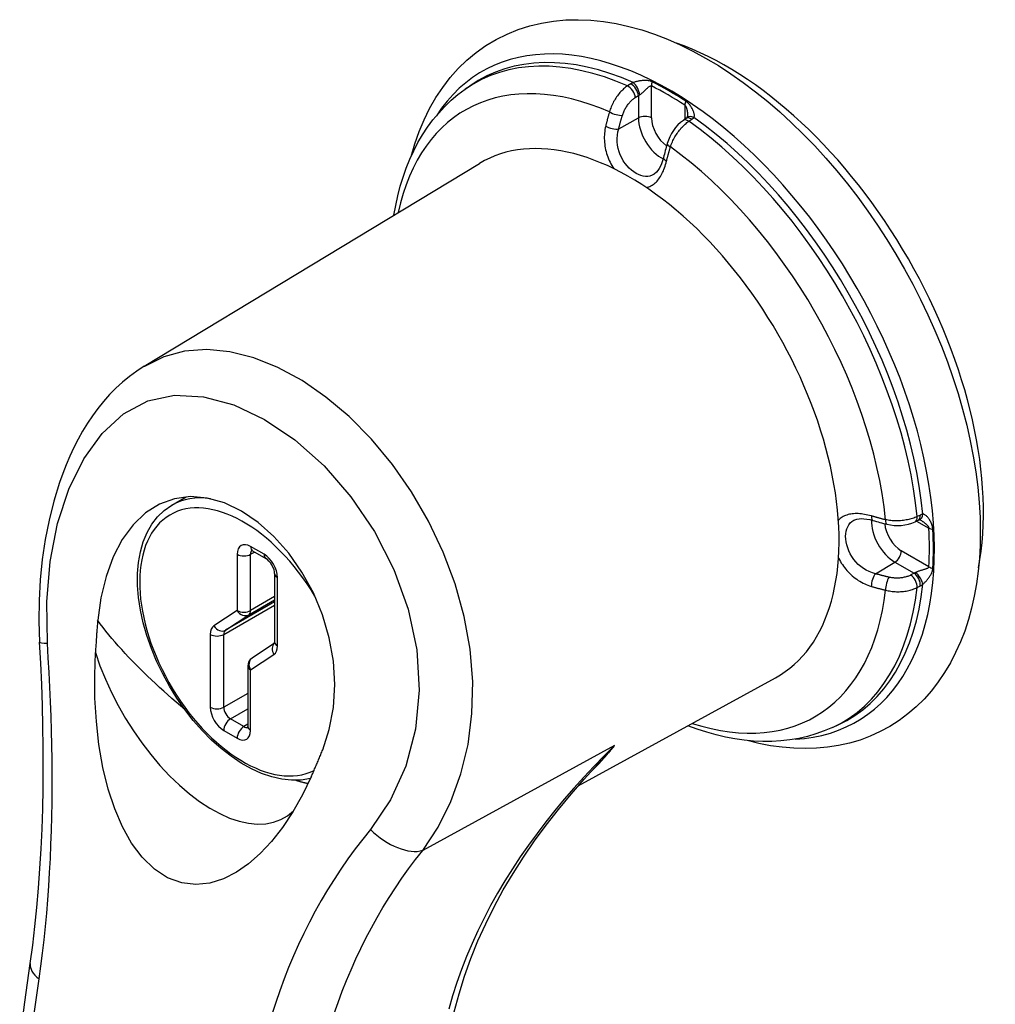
# Model space of a CAD drawing. Header units: inches. Extents: x 189.9 to 216.6, y 54.8 to 118.5.
# Tile 3 of 5: x 212.2 to 214.3, y 78.7 to 80.7. Entities that reach past the tile are written whole.
import ezdxf

# ---------------------------------------------------------------- set-up
doc = ezdxf.new("R2010")
doc.units = ezdxf.units.IN
doc.header["$MEASUREMENT"] = 0
doc.layers.add('Visible Edges(ANSI)', color=7, linetype='Continuous', lineweight=25)
doc.layers.add('Visible Tangent Edges(ANSI)', color=7, linetype='Continuous', lineweight=25)

msp = doc.modelspace()

# ---------------------------------------------------------------- linework, layer by layer
at = {"layer": 'Visible Edges(ANSI)'}
for p, q in [((213.1724, 80.5921), (213.1831, 80.5996)), ((213.6386, 80.531), (213.6324, 80.5267)), ((213.6402, 80.5323), (213.6386, 80.531)), ((212.4965, 80.0087), (213.2029, 80.4359)), ((212.5545, 79.7161), (212.5851, 79.7337)), ((214.1205, 79.6811), (214.1274, 79.6844)), ((214.1293, 79.6851), (214.1274, 79.6844)), ((212.7248, 79.6199), (212.753, 79.6036)), ((212.7713, 79.572), (212.7713, 79.4279)), ((212.7711, 79.4256), (212.7237, 79.3941)), ((212.7147, 79.3775), (212.7147, 79.25)), ((213.4105, 79.1248), (213.8266, 79.3527)), ((213.9464, 79.2479), (213.9583, 79.2534))]:
    msp.add_line(p, q, dxfattribs=at)
at = {"layer": 'Visible Edges(ANSI)', "flags": 128}
for points in [[(213.0586, 80.4506), (213.0665, 80.4772), (213.0756, 80.503), (213.086, 80.5279), (213.0978, 80.5517), (213.1109, 80.5746), (213.1254, 80.5962), (213.1411, 80.6167), (213.1581, 80.6358), (213.1764, 80.6535), (213.1959, 80.6697), (213.2165, 80.6843), (213.2382, 80.6973), (213.2609, 80.7085), (213.2843, 80.718), (213.3086, 80.7258), (213.3334, 80.7317), (213.3588, 80.7358), (213.3846, 80.7381), (213.4108, 80.7387), (213.4372, 80.7376), (213.4639, 80.7349), (213.4908, 80.7305), (213.5177, 80.7246), (213.5447, 80.7171), (213.5717, 80.7081), (213.5988, 80.6977), (213.6257, 80.6858), (213.6526, 80.6726), (213.6794, 80.658), (213.7061, 80.6422), (213.7325, 80.625), (213.7587, 80.6067), (213.7847, 80.5871), (213.8103, 80.5664), (213.8356, 80.5446), (213.8605, 80.5217), (213.885, 80.4978), (213.9091, 80.473), (213.9326, 80.4472), (213.9556, 80.4205), (213.978, 80.393), (213.9998, 80.3647), (214.0209, 80.3357), (214.0414, 80.3061), (214.0611, 80.2758), (214.0801, 80.2449), (214.0983, 80.2136), (214.1156, 80.1818), (214.1321, 80.1496), (214.1476, 80.117), (214.1623, 80.0842), (214.176, 80.0512), (214.1887, 80.0181), (214.2005, 79.9848), (214.2112, 79.9515), (214.2208, 79.9182), (214.2294, 79.885), (214.2369, 79.8519), (214.2433, 79.8191), (214.2485, 79.7864), (214.2527, 79.7541), (214.2556, 79.7222), (214.2574, 79.6906), (214.258, 79.6595)], [(213.0226, 80.3268), (213.0263, 80.3476), (213.0308, 80.368), (213.036, 80.3879), (213.0419, 80.4074), (213.0486, 80.4263), (213.0561, 80.4447), (213.0643, 80.4626), (213.0733, 80.4799), (213.083, 80.4965), (213.0936, 80.5125), (213.1049, 80.5277), (213.1169, 80.5422), (213.1297, 80.556), (213.1433, 80.5689), (213.1575, 80.5809), (213.1724, 80.5921)], [(213.6324, 80.5267), (213.6265, 80.5222), (213.6211, 80.5171), (213.6161, 80.5114), (213.6115, 80.5053), (213.6074, 80.4988), (213.6038, 80.4921), (213.6008, 80.485), (213.5984, 80.4779)], [(213.6411, 80.538), (213.6407, 80.534), (213.6401, 80.5321)], [(213.5906, 80.4483), (213.5888, 80.4416), (213.5866, 80.4355), (213.5842, 80.4299), (213.5816, 80.4251), (213.5789, 80.421), (213.5761, 80.4176), (213.5707, 80.4132)], [(212.4965, 80.0087), (212.4806, 79.9984), (212.4653, 79.9872), (212.4507, 79.9753), (212.4367, 79.9625), (212.4234, 79.949), (212.4108, 79.9348), (212.3988, 79.92), (212.3875, 79.9046), (212.3767, 79.8886), (212.3666, 79.8721), (212.3571, 79.855), (212.3481, 79.8376), (212.3397, 79.8197), (212.3319, 79.8015), (212.3247, 79.7829), (212.3179, 79.7639), (212.306, 79.725), (212.296, 79.6848), (212.2879, 79.6436), (212.2818, 79.6016), (212.2775, 79.5588), (212.2752, 79.5154), (212.2747, 79.4717), (212.2762, 79.4278)], [(212.8725, 79.2009), (212.8865, 79.2441), (212.8951, 79.2901), (212.898, 79.3383), (212.895, 79.3874), (212.8864, 79.4366), (212.8722, 79.485), (212.8529, 79.5315), (212.8289, 79.5751), (212.801, 79.6149), (212.7699, 79.6501), (212.7364, 79.6799), (212.7012, 79.7037), (212.6653, 79.7209), (212.6293, 79.7311), (212.5941, 79.7342), (212.5602, 79.7299), (212.5284, 79.7183), (212.4991, 79.6998), (212.4729, 79.6747), (212.4502, 79.6436), (212.4311, 79.6071), (212.4161, 79.566), (212.4051, 79.5213), (212.3986, 79.4738)], [(212.8466, 79.1404), (212.8273, 79.1372), (212.8071, 79.1368), (212.7863, 79.139), (212.7652, 79.1439), (212.7438, 79.1513), (212.7223, 79.161), (212.7008, 79.1731), (212.6796, 79.1873), (212.6588, 79.2035), (212.6384, 79.2216), (212.6187, 79.2415), (212.5999, 79.263), (212.582, 79.2859), (212.5652, 79.31), (212.5496, 79.3351), (212.5354, 79.361), (212.5227, 79.3875), (212.5116, 79.4144), (212.5021, 79.4415), (212.4945, 79.4685), (212.4886, 79.4953), (212.4846, 79.5216), (212.4826, 79.5473), (212.4825, 79.572), (212.4845, 79.5957), (212.4884, 79.6182), (212.4945, 79.6393), (212.5025, 79.6587), (212.5126, 79.6763), (212.5247, 79.6919), (212.5387, 79.7053), (212.5545, 79.7161)], [(213.9916, 79.6844), (213.9982, 79.6869), (214.0025, 79.6876), (214.0074, 79.6879), (214.0128, 79.6878), (214.0188, 79.6871), (214.0252, 79.6858), (214.0318, 79.6841)], [(214.0613, 79.6761), (214.0687, 79.6746), (214.0763, 79.6737), (214.0839, 79.6734), (214.0916, 79.6737), (214.0991, 79.6746), (214.1065, 79.6761), (214.1137, 79.6783), (214.1205, 79.6811)], [(214.1347, 79.683), (214.1311, 79.6847), (214.1291, 79.6851)], [(214.258, 79.6595), (214.2575, 79.6316), (214.256, 79.6041), (214.2535, 79.5771), (214.2499, 79.5507), (214.2453, 79.5249), (214.2396, 79.4996), (214.2329, 79.4751), (214.2251, 79.4512), (214.2162, 79.4281), (214.2061, 79.4057), (214.195, 79.3842), (214.1828, 79.3636), (214.1695, 79.344), (214.1551, 79.3254), (214.1396, 79.3079), (214.1231, 79.2916), (214.1055, 79.2765), (214.0869, 79.2627), (214.0675, 79.2503), (214.0472, 79.2392), (214.0263, 79.2296), (214.0046, 79.2215), (213.9823, 79.2149), (213.9596, 79.2098), (213.9364, 79.2062), (213.9128, 79.2041), (213.889, 79.2034), (213.8649, 79.2041), (213.8405, 79.2062), (213.8161, 79.2097), (213.7916, 79.2145), (213.767, 79.2206)], [(212.7248, 79.6199), (212.7227, 79.6209), (212.722, 79.6211)], [(212.7713, 79.572), (212.771, 79.5756), (212.77, 79.5801), (212.7682, 79.5849), (212.7657, 79.5899), (212.7627, 79.5945), (212.7593, 79.5985), (212.756, 79.6016), (212.753, 79.6036)], [(212.3986, 79.4738), (212.3983, 79.471), (212.3981, 79.4681), (212.3978, 79.4653), (212.3976, 79.4625), (212.3974, 79.4597), (212.3971, 79.4569), (212.3969, 79.4541), (212.3967, 79.4513), (212.3965, 79.4484), (212.3962, 79.4456), (212.396, 79.4428), (212.3958, 79.44), (212.3956, 79.4372), (212.3954, 79.4343), (212.3952, 79.4315), (212.395, 79.4287), (212.3949, 79.4258), (212.3947, 79.423), (212.3945, 79.4202), (212.3943, 79.4173), (212.3941, 79.4145), (212.394, 79.4117), (212.3938, 79.4088), (212.3937, 79.406)], [(212.2562, 78.7509), (212.2615, 78.7896), (212.2662, 78.8289), (212.2703, 78.869), (212.2739, 78.9096), (212.2769, 78.9507), (212.2794, 78.9923), (212.2813, 79.0344), (212.2827, 79.0768), (212.2835, 79.1196), (212.2839, 79.1628), (212.2837, 79.2064), (212.2831, 79.2502), (212.282, 79.2944), (212.2805, 79.3387), (212.2785, 79.3832), (212.2762, 79.4278)], [(212.7709, 79.4249), (212.7711, 79.4256), (212.7713, 79.4279)], [(212.8483, 79.1442), (212.8299, 79.1061), (212.8095, 79.0703), (212.7878, 79.0375), (212.7648, 79.0082), (212.7409, 78.9825), (212.7162, 78.9608), (212.6906, 78.943), (212.6634, 78.9292), (212.6349, 78.9202), (212.6053, 78.9171), (212.5754, 78.9206), (212.5458, 78.9316), (212.5179, 78.9497), (212.4924, 78.9746), (212.47, 79.0046), (212.451, 79.0386), (212.4346, 79.0765), (212.4208, 79.1184), (212.4096, 79.1638), (212.4012, 79.2119), (212.3956, 79.2608), (212.3926, 79.3096), (212.3921, 79.358), (212.3937, 79.406)], [(212.7144, 79.2469), (212.7146, 79.2477), (212.7147, 79.25)], [(213.9464, 79.2479), (213.9293, 79.2406), (213.9118, 79.2344), (213.8938, 79.2291), (213.8755, 79.225), (213.8569, 79.2218), (213.838, 79.2197), (213.8189, 79.2186), (213.7996, 79.2185), (213.7802, 79.2194), (213.7606, 79.2213), (213.741, 79.2241), (213.7212, 79.2278), (213.7014, 79.2324), (213.6816, 79.2379), (213.6617, 79.2443), (213.6419, 79.2515)], [(212.8483, 79.1442), (212.8494, 79.1465), (212.8504, 79.1488), (212.8515, 79.1512), (212.8525, 79.1535), (212.8535, 79.1559), (212.8546, 79.1582), (212.8556, 79.1606), (212.8566, 79.163), (212.8576, 79.1653), (212.8587, 79.1677), (212.8597, 79.1701), (212.8607, 79.1724), (212.8617, 79.1748), (212.8627, 79.1772), (212.8637, 79.1796), (212.8647, 79.1819), (212.8657, 79.1843), (212.8667, 79.1867), (212.8677, 79.1891), (212.8686, 79.1914), (212.8696, 79.1938), (212.8706, 79.1962), (212.8715, 79.1985), (212.8725, 79.2009)], [(213.1413, 78.6114), (213.1497, 78.6493), (213.1597, 78.6869), (213.1714, 78.7244), (213.1847, 78.7615), (213.1996, 78.7983), (213.216, 78.8347), (213.2339, 78.8705), (213.2531, 78.9059), (213.2737, 78.9408), (213.2957, 78.9752), (213.3189, 79.0091), (213.3434, 79.0425), (213.369, 79.0754), (213.3957, 79.1076), (213.4234, 79.1393), (213.4521, 79.1704)], [(212.2341, 78.589), (212.2449, 78.6698), (212.2562, 78.7509)]]:
    msp.add_lwpolyline(points, dxfattribs=at)
at = {"layer": 'Visible Edges(ANSI)'}
msp.add_arc((212.7347, 79.3775), 0.02, 123.5884, 180, dxfattribs=at)
for centre, major_axis, ratio, start_param, end_param in [((213.7219, 80.0135), (0.3831, -0.6653), 0.578093, 0.59029, 2.551303), ((213.5186, 79.8965), (0.3119, -0.5416), 0.578093, 6.270819, 9.437145), ((213.8688, 80.5004), (-0.2019, -0.3608), 0.584869, 5.088068, 5.166372), ((214.2164, 79.898), (0.4133, -0.0051), 0.582501, 4.256531, 4.334849)]:
    msp.add_ellipse(centre, major_axis=major_axis, ratio=ratio, start_param=start_param, end_param=end_param, dxfattribs=at)
at = {"layer": 'Visible Tangent Edges(ANSI)'}
for p, q in [((213.5214, 80.6034), (213.5149, 80.5993)), ((213.5653, 80.5318), (213.5653, 80.5991)), ((213.5312, 80.5748), (213.5377, 80.579)), ((213.5377, 80.579), (213.5377, 80.5319)), ((213.6354, 80.5587), (213.6354, 80.5287)), ((213.4962, 80.5088), (213.5377, 80.5319)), ((213.6441, 80.5248), (213.6504, 80.5291)), ((214.1317, 79.6955), (214.1248, 79.6922)), ((214.1238, 79.6827), (214.1498, 79.6676)), ((212.6923, 79.6127), (212.6923, 79.4944)), ((212.7489, 79.6128), (212.7206, 79.6291)), ((212.7206, 79.6127), (212.729, 79.6175)), ((212.7206, 79.4944), (212.7206, 79.6127)), ((214.1498, 79.5866), (214.0916, 79.6201)), ((214.0372, 79.5719), (214.0779, 79.5962)), ((214.0779, 79.5962), (214.1187, 79.5727)), ((214.1187, 79.5727), (214.1118, 79.5692)), ((212.7772, 79.4198), (212.7772, 79.5638)), ((214.1248, 79.5428), (214.1317, 79.5464)), ((212.7713, 79.5125), (212.6678, 79.4529)), ((212.7168, 79.4854), (212.7713, 79.5168)), ((212.7713, 79.5236), (212.7206, 79.4944)), ((212.6923, 79.4944), (212.6433, 79.4619)), ((212.664, 79.444), (212.7713, 79.5057)), ((212.6678, 79.4529), (212.7168, 79.4854)), ((212.6357, 79.444), (212.6357, 79.2907)), ((212.664, 79.2907), (212.664, 79.444)), ((212.7206, 79.3693), (212.7696, 79.4018)), ((212.7206, 79.2419), (212.7206, 79.3693)), ((212.7147, 79.3199), (212.664, 79.2907)), ((212.6782, 79.2662), (212.7147, 79.2873)), ((212.7065, 79.2499), (212.6782, 79.2662)), ((212.664, 79.2417), (212.6923, 79.2254)), ((212.7147, 79.2547), (212.7065, 79.2499)), ((213.4875, 79.2102), (213.0834, 78.9892))]:
    msp.add_line(p, q, dxfattribs=at)
at = {"layer": 'Visible Tangent Edges(ANSI)', "flags": 128}
for points in [[(213.5665, 80.6079), (213.5648, 80.6087), (213.5629, 80.6093), (213.5611, 80.6098), (213.5593, 80.6102), (213.5575, 80.6105), (213.5558, 80.6106), (213.554, 80.6107), (213.5523, 80.6108), (213.5505, 80.6107), (213.5488, 80.6107), (213.5471, 80.6105), (213.5454, 80.6104), (213.5437, 80.6102), (213.542, 80.6099), (213.5403, 80.6097), (213.5387, 80.6094), (213.5371, 80.6091), (213.5354, 80.6088), (213.5339, 80.6084), (213.5323, 80.608), (213.5308, 80.6076), (213.5294, 80.6072), (213.5281, 80.6068), (213.5268, 80.6064)], [(213.5149, 80.5993), (213.5128, 80.5978), (213.5107, 80.5963), (213.5086, 80.5947), (213.5066, 80.593), (213.5046, 80.5911), (213.5026, 80.5892), (213.5007, 80.5872), (213.4988, 80.5851), (213.4969, 80.583), (213.4951, 80.5808), (213.4934, 80.5785), (213.4917, 80.5761), (213.49, 80.5737), (213.4885, 80.5712), (213.487, 80.5686), (213.4855, 80.5661), (213.4842, 80.5635), (213.4829, 80.5608), (213.4817, 80.5581), (213.4805, 80.5554), (213.4795, 80.5527), (213.4785, 80.55), (213.4776, 80.5473), (213.4769, 80.5446)], [(213.5268, 80.6064), (213.5266, 80.6063), (213.5263, 80.6062), (213.5261, 80.6061), (213.5258, 80.606), (213.5256, 80.6058), (213.5254, 80.6057), (213.5251, 80.6056), (213.5249, 80.6055), (213.5247, 80.6054), (213.5244, 80.6052), (213.5242, 80.6051), (213.524, 80.605), (213.5238, 80.6049), (213.5235, 80.6047), (213.5233, 80.6046), (213.5231, 80.6045), (213.5229, 80.6044), (213.5227, 80.6042), (213.5224, 80.6041), (213.5222, 80.604), (213.522, 80.6038), (213.5218, 80.6037), (213.5216, 80.6036), (213.5214, 80.6034)], [(213.5404, 80.5807), (213.5414, 80.5814), (213.5425, 80.5821), (213.5436, 80.5829), (213.5447, 80.5837), (213.5458, 80.5847), (213.547, 80.5856), (213.5481, 80.5866), (213.5492, 80.5876), (213.5503, 80.5886), (213.5513, 80.5897), (213.5524, 80.5907), (213.5535, 80.5917), (213.5545, 80.5928), (213.5556, 80.5938), (213.5566, 80.5947), (213.5576, 80.5956), (213.5586, 80.5965), (213.5596, 80.5973), (213.5606, 80.598), (213.5615, 80.5986), (213.5625, 80.599), (213.5635, 80.5993), (213.5644, 80.5993), (213.5653, 80.5991)], [(213.504, 80.5373), (213.5046, 80.5391), (213.5053, 80.541), (213.506, 80.5429), (213.5068, 80.5447), (213.5076, 80.5466), (213.5085, 80.5484), (213.5094, 80.5502), (213.5104, 80.552), (213.5115, 80.5538), (213.5125, 80.5555), (213.5137, 80.5572), (213.5148, 80.5589), (213.516, 80.5605), (213.5173, 80.5621), (213.5186, 80.5636), (213.5199, 80.5651), (213.5212, 80.5665), (213.5226, 80.5679), (213.524, 80.5692), (213.5254, 80.5705), (213.5268, 80.5717), (213.5283, 80.5728), (213.5297, 80.5738), (213.5312, 80.5748)], [(213.5377, 80.579), (213.5378, 80.5791), (213.5379, 80.5791), (213.538, 80.5792), (213.5381, 80.5793), (213.5382, 80.5794), (213.5383, 80.5794), (213.5384, 80.5795), (213.5386, 80.5796), (213.5387, 80.5797), (213.5388, 80.5797), (213.5389, 80.5798), (213.539, 80.5799), (213.5391, 80.5799), (213.5392, 80.58), (213.5393, 80.5801), (213.5395, 80.5802), (213.5396, 80.5802), (213.5397, 80.5803), (213.5398, 80.5804), (213.5399, 80.5804), (213.54, 80.5805), (213.5402, 80.5806), (213.5403, 80.5807), (213.5404, 80.5807)], [(213.6547, 80.5327), (213.6552, 80.5336), (213.6555, 80.5346), (213.6557, 80.5358), (213.6557, 80.537), (213.6557, 80.5383), (213.6555, 80.5396), (213.6552, 80.541), (213.6548, 80.5425), (213.6544, 80.544), (213.6538, 80.5456), (213.6532, 80.5471), (213.6524, 80.5487), (213.6517, 80.5503), (213.6508, 80.5519), (213.6498, 80.5536), (213.6488, 80.5552), (213.6477, 80.5568), (213.6465, 80.5584), (213.6452, 80.56), (213.6439, 80.5615), (213.6424, 80.563), (213.6408, 80.5645), (213.6392, 80.5658), (213.6375, 80.5671)], [(213.6354, 80.5587), (213.6359, 80.5583), (213.6363, 80.5578), (213.6368, 80.5572), (213.6372, 80.5566), (213.6376, 80.5558), (213.638, 80.5551), (213.6383, 80.5543), (213.6387, 80.5534), (213.639, 80.5525), (213.6393, 80.5516), (213.6395, 80.5507), (213.6398, 80.5498), (213.64, 80.5488), (213.6402, 80.5479), (213.6404, 80.5469), (213.6405, 80.5459), (213.6407, 80.5449), (213.6408, 80.5439), (213.6409, 80.5429), (213.641, 80.5419), (213.641, 80.5409), (213.6411, 80.5399), (213.6411, 80.539), (213.6411, 80.538)], [(213.4769, 80.5446), (213.4765, 80.5433), (213.4761, 80.5421), (213.4757, 80.5408), (213.4754, 80.5396), (213.475, 80.5383), (213.4747, 80.5371), (213.4743, 80.5358), (213.474, 80.5346), (213.4736, 80.5333), (213.4733, 80.5321), (213.4729, 80.5308), (213.4726, 80.5296), (213.4722, 80.5283), (213.4719, 80.5271), (213.4716, 80.5258), (213.4713, 80.5246), (213.4709, 80.5234), (213.4706, 80.5221), (213.4703, 80.5209), (213.47, 80.5196), (213.4697, 80.5184), (213.4694, 80.5171), (213.4691, 80.5159), (213.4688, 80.5146)], [(213.4962, 80.5088), (213.4965, 80.51), (213.4968, 80.5112), (213.4971, 80.5124), (213.4974, 80.5136), (213.4977, 80.5147), (213.498, 80.5159), (213.4983, 80.5171), (213.4986, 80.5183), (213.4989, 80.5195), (213.4993, 80.5207), (213.4996, 80.5218), (213.4999, 80.523), (213.5002, 80.5242), (213.5006, 80.5254), (213.5009, 80.5266), (213.5012, 80.5278), (213.5016, 80.529), (213.5019, 80.5301), (213.5023, 80.5313), (213.5026, 80.5325), (213.503, 80.5337), (213.5033, 80.5349), (213.5037, 80.5361), (213.504, 80.5373)], [(213.6504, 80.5291), (213.6506, 80.5293), (213.6508, 80.5294), (213.651, 80.5296), (213.6512, 80.5297), (213.6514, 80.5298), (213.6516, 80.53), (213.6518, 80.5301), (213.6519, 80.5303), (213.6521, 80.5304), (213.6523, 80.5306), (213.6525, 80.5307), (213.6527, 80.5309), (213.6529, 80.531), (213.653, 80.5312), (213.6532, 80.5313), (213.6534, 80.5315), (213.6536, 80.5316), (213.6537, 80.5318), (213.6539, 80.532), (213.6541, 80.5321), (213.6542, 80.5323), (213.6544, 80.5324), (213.6546, 80.5326), (213.6547, 80.5327)], [(213.4688, 80.5146), (213.4679, 80.511), (213.4673, 80.5073), (213.4667, 80.5036), (213.4663, 80.4998), (213.466, 80.4959), (213.4659, 80.4921), (213.4659, 80.4882), (213.466, 80.4843), (213.4663, 80.4804), (213.4667, 80.4765), (213.4672, 80.4726), (213.4679, 80.4687), (213.4687, 80.4648), (213.4696, 80.4609), (213.4707, 80.4571), (213.4719, 80.4533), (213.4732, 80.4496), (213.4747, 80.4459), (213.4762, 80.4422), (213.4779, 80.4386), (213.4797, 80.4351), (213.4816, 80.4317), (213.4835, 80.4283), (213.4856, 80.4251)], [(213.5707, 80.4132), (213.5664, 80.411), (213.562, 80.4095), (213.5574, 80.4088), (213.5526, 80.4087), (213.5478, 80.4093), (213.5429, 80.4105), (213.5379, 80.4125), (213.5329, 80.415), (213.528, 80.4182), (213.5231, 80.4219), (213.5184, 80.4262), (213.514, 80.4309), (213.5098, 80.4361), (213.5059, 80.4418), (213.5025, 80.4478), (213.4995, 80.4541), (213.497, 80.4607), (213.4951, 80.4675), (213.4937, 80.4745), (213.493, 80.4814), (213.4929, 80.4884), (213.4934, 80.4954), (213.4945, 80.5022), (213.4962, 80.5088)], [(213.6051, 80.4707), (213.606, 80.4734), (213.607, 80.476), (213.608, 80.4787), (213.6092, 80.4814), (213.6104, 80.484), (213.6117, 80.4866), (213.6131, 80.4892), (213.6145, 80.4918), (213.616, 80.4943), (213.6176, 80.4968), (213.6192, 80.4993), (213.6209, 80.5017), (213.6226, 80.504), (213.6244, 80.5063), (213.6263, 80.5085), (213.6281, 80.5107), (213.63, 80.5127), (213.632, 80.5147), (213.634, 80.5166), (213.636, 80.5185), (213.638, 80.5202), (213.64, 80.5219), (213.6421, 80.5234), (213.6441, 80.5248)], [(213.597, 80.4408), (213.5973, 80.442), (213.5976, 80.4433), (213.5979, 80.4445), (213.5983, 80.4457), (213.5986, 80.447), (213.5989, 80.4482), (213.5992, 80.4495), (213.5995, 80.4507), (213.5999, 80.452), (213.6002, 80.4532), (213.6005, 80.4545), (213.6008, 80.4557), (213.6012, 80.457), (213.6015, 80.4582), (213.6019, 80.4595), (213.6022, 80.4607), (213.6026, 80.462), (213.6029, 80.4632), (213.6033, 80.4645), (213.6036, 80.4657), (213.604, 80.467), (213.6043, 80.4682), (213.6047, 80.4695), (213.6051, 80.4707)], [(213.5545, 80.3851), (213.557, 80.3858), (213.5594, 80.3866), (213.5618, 80.3875), (213.5641, 80.3887), (213.5664, 80.39), (213.5686, 80.3914), (213.5708, 80.3931), (213.5729, 80.3949), (213.5749, 80.3968), (213.5769, 80.3989), (213.5788, 80.4011), (213.5807, 80.4035), (213.5824, 80.406), (213.5842, 80.4086), (213.5858, 80.4113), (213.5874, 80.4142), (213.5888, 80.4172), (213.5903, 80.4203), (213.5916, 80.4235), (213.5929, 80.4268), (213.594, 80.4302), (213.5951, 80.4336), (213.5961, 80.4372), (213.597, 80.4408)], [(213.0834, 78.9892), (213.1157, 79.0381), (213.1427, 79.0921), (213.1639, 79.1504), (213.1787, 79.2124), (213.187, 79.2773), (213.1885, 79.3444), (213.1832, 79.4129), (213.1709, 79.482), (213.1518, 79.5505), (213.1266, 79.6176), (213.0957, 79.6824), (213.0598, 79.7442), (213.0196, 79.8021), (212.9756, 79.8553), (212.9285, 79.9028), (212.8794, 79.944), (212.8291, 79.9785), (212.7782, 80.0061), (212.7273, 80.0263), (212.6771, 80.039), (212.6283, 80.0438), (212.5816, 80.0404), (212.5376, 80.0285), (212.4968, 80.008)], [(212.2924, 79.4253), (212.2911, 79.5128), (212.2984, 79.5977), (212.3141, 79.6774), (212.338, 79.75), (212.3694, 79.8139), (212.4078, 79.8673), (212.4528, 79.9085), (212.5039, 79.9357), (212.5606, 79.9476), (212.6217, 79.9445), (212.6855, 79.9273), (212.7502, 79.8968), (212.8141, 79.8538), (212.8755, 79.7991), (212.9321, 79.7339), (212.9816, 79.6605), (213.0224, 79.5809), (213.0527, 79.4973), (213.0709, 79.4117), (213.0759, 79.3265), (213.068, 79.2442), (213.0477, 79.1667), (213.0156, 79.0958), (212.9731, 79.0333)], [(214.0285, 79.6935), (214.0249, 79.6945), (214.0213, 79.6954), (214.0178, 79.6962), (214.0143, 79.6969), (214.0108, 79.6974), (214.0074, 79.6979), (214.004, 79.6982), (214.0007, 79.6984), (213.9974, 79.6985), (213.9942, 79.6984), (213.9911, 79.6982), (213.988, 79.6979), (213.9851, 79.6975), (213.9822, 79.697), (213.9794, 79.6963), (213.9767, 79.6955), (213.9741, 79.6945), (213.9716, 79.6935), (213.9692, 79.6923), (213.967, 79.6909), (213.9648, 79.6895), (213.9628, 79.6879), (213.9609, 79.6862), (213.9591, 79.6843)], [(214.137, 79.6975), (214.1368, 79.6974), (214.1365, 79.6973), (214.1363, 79.6973), (214.1361, 79.6972), (214.1359, 79.6972), (214.1357, 79.6971), (214.1354, 79.697), (214.1352, 79.6969), (214.135, 79.6969), (214.1348, 79.6968), (214.1346, 79.6967), (214.1343, 79.6966), (214.1341, 79.6965), (214.1339, 79.6965), (214.1337, 79.6964), (214.1335, 79.6963), (214.1332, 79.6962), (214.133, 79.6961), (214.1328, 79.696), (214.1326, 79.6959), (214.1323, 79.6958), (214.1321, 79.6957), (214.1319, 79.6956), (214.1317, 79.6955)], [(214.1581, 79.6653), (214.1579, 79.6674), (214.1576, 79.6695), (214.1571, 79.6716), (214.1565, 79.6736), (214.1558, 79.6756), (214.1551, 79.6775), (214.1543, 79.6793), (214.1535, 79.6811), (214.1526, 79.6828), (214.1517, 79.6844), (214.1507, 79.686), (214.1497, 79.6875), (214.1487, 79.6889), (214.1476, 79.6902), (214.1466, 79.6915), (214.1455, 79.6926), (214.1444, 79.6937), (214.1433, 79.6947), (214.1422, 79.6955), (214.1411, 79.6962), (214.1401, 79.6968), (214.139, 79.6972), (214.138, 79.6974), (214.137, 79.6975)], [(214.0372, 79.5719), (214.0306, 79.5737), (214.0241, 79.5762), (214.0178, 79.5792), (214.0118, 79.5828), (214.0061, 79.5869), (214.0008, 79.5916), (213.9959, 79.5967), (213.9915, 79.6021), (213.9875, 79.6079), (213.984, 79.6139), (213.9811, 79.6201), (213.9786, 79.6264), (213.9767, 79.6326), (213.9753, 79.6388), (213.9745, 79.6448), (213.9743, 79.6507), (213.9746, 79.6562), (213.9754, 79.6615), (213.9768, 79.6664), (213.9787, 79.6709), (213.9812, 79.6751), (213.9841, 79.6787), (213.9876, 79.6818), (213.9916, 79.6844)], [(214.0584, 79.6855), (214.0572, 79.6858), (214.0559, 79.6861), (214.0546, 79.6864), (214.0534, 79.6868), (214.0521, 79.6871), (214.0508, 79.6874), (214.0496, 79.6877), (214.0483, 79.688), (214.0471, 79.6884), (214.0458, 79.6887), (214.0446, 79.689), (214.0433, 79.6893), (214.0421, 79.6897), (214.0408, 79.69), (214.0396, 79.6903), (214.0383, 79.6907), (214.0371, 79.691), (214.0359, 79.6914), (214.0346, 79.6917), (214.0334, 79.6921), (214.0322, 79.6924), (214.0309, 79.6928), (214.0297, 79.6931), (214.0285, 79.6935)], [(214.1248, 79.6922), (214.1225, 79.6912), (214.1202, 79.6902), (214.1177, 79.6892), (214.1152, 79.6884), (214.1126, 79.6876), (214.1099, 79.6868), (214.1072, 79.6861), (214.1045, 79.6855), (214.1017, 79.685), (214.0989, 79.6845), (214.096, 79.6841), (214.0931, 79.6838), (214.0902, 79.6835), (214.0872, 79.6833), (214.0843, 79.6832), (214.0813, 79.6832), (214.0784, 79.6832), (214.0755, 79.6833), (214.0726, 79.6835), (214.0697, 79.6838), (214.0668, 79.6841), (214.064, 79.6845), (214.0612, 79.685), (214.0584, 79.6855)], [(214.1347, 79.683), (214.1356, 79.6825), (214.1364, 79.682), (214.1372, 79.6815), (214.1381, 79.6809), (214.1389, 79.6804), (214.1397, 79.6798), (214.1405, 79.6792), (214.1413, 79.6785), (214.1421, 79.6779), (214.1428, 79.6773), (214.1436, 79.6766), (214.1443, 79.6759), (214.145, 79.6753), (214.1456, 79.6746), (214.1463, 79.6739), (214.1469, 79.6732), (214.1475, 79.6725), (214.148, 79.6717), (214.1485, 79.671), (214.1489, 79.6703), (214.1492, 79.6696), (214.1495, 79.6689), (214.1497, 79.6683), (214.1498, 79.6676)], [(213.9595, 79.6046), (213.9613, 79.6011), (213.9632, 79.5978), (213.9652, 79.5944), (213.9674, 79.5911), (213.9696, 79.5879), (213.972, 79.5847), (213.9744, 79.5816), (213.977, 79.5786), (213.9797, 79.5756), (213.9824, 79.5728), (213.9853, 79.57), (213.9883, 79.5674), (213.9913, 79.5648), (213.9944, 79.5624), (213.9976, 79.5601), (214.0008, 79.5579), (214.0042, 79.5559), (214.0075, 79.554), (214.0109, 79.5522), (214.0144, 79.5505), (214.0179, 79.549), (214.0214, 79.5476), (214.0249, 79.5463), (214.0285, 79.5452)], [(214.0657, 79.5644), (214.0645, 79.5647), (214.0633, 79.565), (214.0621, 79.5653), (214.0609, 79.5656), (214.0597, 79.5659), (214.0585, 79.5662), (214.0573, 79.5665), (214.0561, 79.5668), (214.0549, 79.5671), (214.0537, 79.5674), (214.0525, 79.5677), (214.0513, 79.568), (214.0501, 79.5683), (214.0489, 79.5686), (214.0477, 79.5689), (214.0466, 79.5692), (214.0454, 79.5696), (214.0442, 79.5699), (214.043, 79.5702), (214.0419, 79.5705), (214.0407, 79.5709), (214.0395, 79.5712), (214.0383, 79.5715), (214.0372, 79.5719)], [(214.1215, 79.5742), (214.1214, 79.5741), (214.1213, 79.574), (214.1212, 79.574), (214.121, 79.5739), (214.1209, 79.5738), (214.1208, 79.5738), (214.1207, 79.5737), (214.1206, 79.5736), (214.1205, 79.5736), (214.1203, 79.5735), (214.1202, 79.5735), (214.1201, 79.5734), (214.12, 79.5733), (214.1199, 79.5733), (214.1197, 79.5732), (214.1196, 79.5732), (214.1195, 79.5731), (214.1194, 79.573), (214.1193, 79.573), (214.1191, 79.5729), (214.119, 79.5729), (214.1189, 79.5728), (214.1188, 79.5728), (214.1187, 79.5727)], [(214.1498, 79.5866), (214.1496, 79.5857), (214.1491, 79.5849), (214.1484, 79.5842), (214.1475, 79.5836), (214.1465, 79.583), (214.1454, 79.5825), (214.1443, 79.5821), (214.143, 79.5816), (214.1417, 79.5812), (214.1404, 79.5808), (214.139, 79.5804), (214.1376, 79.58), (214.1362, 79.5796), (214.1347, 79.5792), (214.1333, 79.5788), (214.1319, 79.5783), (214.1304, 79.5779), (214.129, 79.5774), (214.1276, 79.5769), (214.1263, 79.5764), (214.125, 79.5759), (214.1238, 79.5753), (214.1226, 79.5748), (214.1215, 79.5742)], [(214.137, 79.5495), (214.138, 79.5504), (214.139, 79.5514), (214.1401, 79.5524), (214.1411, 79.5535), (214.1422, 79.5547), (214.1433, 79.5558), (214.1444, 79.5571), (214.1455, 79.5583), (214.1466, 79.5596), (214.1476, 79.561), (214.1487, 79.5623), (214.1497, 79.5637), (214.1507, 79.5651), (214.1516, 79.5665), (214.1526, 79.568), (214.1535, 79.5695), (214.1543, 79.571), (214.1551, 79.5726), (214.1558, 79.5742), (214.1565, 79.5758), (214.1571, 79.5776), (214.1576, 79.5794), (214.1579, 79.5813), (214.1581, 79.5833)], [(214.1118, 79.5692), (214.1102, 79.5684), (214.1086, 79.5677), (214.1069, 79.567), (214.1051, 79.5663), (214.1033, 79.5658), (214.1015, 79.5652), (214.0996, 79.5647), (214.0977, 79.5643), (214.0958, 79.5639), (214.0938, 79.5635), (214.0918, 79.5632), (214.0898, 79.563), (214.0878, 79.5628), (214.0857, 79.5627), (214.0837, 79.5626), (214.0816, 79.5626), (214.0796, 79.5627), (214.0776, 79.5627), (214.0755, 79.5629), (214.0735, 79.5631), (214.0715, 79.5634), (214.0695, 79.5637), (214.0676, 79.564), (214.0657, 79.5644)], [(214.0285, 79.5452), (214.0297, 79.5448), (214.0309, 79.5445), (214.0322, 79.5441), (214.0334, 79.5438), (214.0346, 79.5434), (214.0359, 79.5431), (214.0371, 79.5427), (214.0383, 79.5424), (214.0396, 79.542), (214.0408, 79.5417), (214.0421, 79.5414), (214.0433, 79.541), (214.0446, 79.5407), (214.0458, 79.5404), (214.0471, 79.5401), (214.0483, 79.5397), (214.0496, 79.5394), (214.0508, 79.5391), (214.0521, 79.5388), (214.0534, 79.5385), (214.0546, 79.5382), (214.0559, 79.5379), (214.0572, 79.5376), (214.0584, 79.5373)], [(214.0584, 79.5373), (214.0612, 79.5366), (214.064, 79.536), (214.0668, 79.5355), (214.0697, 79.535), (214.0726, 79.5346), (214.0755, 79.5344), (214.0784, 79.5342), (214.0814, 79.534), (214.0843, 79.534), (214.0873, 79.534), (214.0902, 79.5342), (214.0931, 79.5344), (214.096, 79.5346), (214.0989, 79.535), (214.1017, 79.5354), (214.1045, 79.536), (214.1073, 79.5366), (214.11, 79.5372), (214.1126, 79.538), (214.1152, 79.5388), (214.1177, 79.5397), (214.1202, 79.5407), (214.1225, 79.5417), (214.1248, 79.5428)], [(214.1317, 79.5464), (214.1319, 79.5465), (214.1321, 79.5466), (214.1323, 79.5467), (214.1326, 79.5468), (214.1328, 79.5469), (214.133, 79.5471), (214.1332, 79.5472), (214.1335, 79.5473), (214.1337, 79.5474), (214.1339, 79.5476), (214.1341, 79.5477), (214.1343, 79.5478), (214.1346, 79.548), (214.1348, 79.5481), (214.135, 79.5482), (214.1352, 79.5484), (214.1354, 79.5485), (214.1357, 79.5487), (214.1359, 79.5488), (214.1361, 79.5489), (214.1363, 79.5491), (214.1365, 79.5492), (214.1368, 79.5494), (214.137, 79.5495)], [(212.5818, 79.286), (212.5728, 79.2936), (212.5639, 79.3013), (212.555, 79.309), (212.5462, 79.3168), (212.5375, 79.3246), (212.5288, 79.3325), (212.5202, 79.3404), (212.5118, 79.3483), (212.5034, 79.3562), (212.4952, 79.3642), (212.4871, 79.3722), (212.4792, 79.3802), (212.4714, 79.3882), (212.4637, 79.3961), (212.4563, 79.4041), (212.449, 79.412), (212.4419, 79.4199), (212.435, 79.4277), (212.4283, 79.4356), (212.4219, 79.4433), (212.4156, 79.451), (212.4097, 79.4587), (212.4038, 79.4663), (212.3979, 79.4741)], [(212.275, 78.7185), (212.2787, 78.7456), (212.2822, 78.773), (212.2854, 78.8007), (212.2883, 78.8286), (212.291, 78.8568), (212.2933, 78.8853), (212.2954, 78.914), (212.2972, 78.9429), (212.2987, 78.972), (212.3, 79.0013), (212.301, 79.0307), (212.3017, 79.0603), (212.3022, 79.0901), (212.3024, 79.12), (212.3024, 79.1501), (212.3022, 79.1803), (212.3017, 79.2106), (212.301, 79.241), (212.3001, 79.2716), (212.2989, 79.3022), (212.2976, 79.3329), (212.2961, 79.3637), (212.2943, 79.3945), (212.2924, 79.4253)], [(212.3936, 79.4059), (212.4033, 79.3777), (212.4146, 79.3496), (212.4274, 79.3216), (212.4416, 79.2941), (212.4571, 79.2671), (212.4737, 79.2408), (212.4914, 79.2154), (212.5101, 79.191), (212.5297, 79.1679), (212.5499, 79.1462), (212.5707, 79.1262), (212.5918, 79.1081), (212.6132, 79.092), (212.6345, 79.0781), (212.6556, 79.0665), (212.6763, 79.0573), (212.6965, 79.0505), (212.7161, 79.0462), (212.7348, 79.0445), (212.7525, 79.0453), (212.769, 79.0485), (212.7843, 79.0541), (212.7983, 79.0621), (212.8107, 79.0724)], [(213.4875, 79.2102), (213.4653, 79.1882), (213.4436, 79.1659), (213.4224, 79.1432), (213.4017, 79.1202), (213.3814, 79.0969), (213.3617, 79.0732), (213.3426, 79.0493), (213.3241, 79.025), (213.3061, 79.0003), (213.2888, 78.9754), (213.2721, 78.9502), (213.2562, 78.9248), (213.2409, 78.899), (213.2263, 78.8729), (213.2125, 78.8466), (213.1994, 78.8199), (213.1871, 78.793), (213.1756, 78.7658), (213.165, 78.7384), (213.1552, 78.7108), (213.1462, 78.6829), (213.1381, 78.655)], [(213.4394, 79.1568), (213.4415, 79.1589), (213.4436, 79.1609), (213.4457, 79.163), (213.4478, 79.1651), (213.4499, 79.1672), (213.452, 79.1693), (213.454, 79.1714), (213.4561, 79.1736), (213.4581, 79.1758), (213.4602, 79.1779), (213.4622, 79.1801), (213.4642, 79.1824), (213.4662, 79.1846), (213.4682, 79.1868), (213.4701, 79.1891), (213.4721, 79.1914), (213.474, 79.1937), (213.476, 79.196), (213.4779, 79.1983), (213.4799, 79.2007), (213.4818, 79.203), (213.4837, 79.2054), (213.4856, 79.2078), (213.4875, 79.2102)], [(213.4875, 79.2102), (213.486, 79.2085), (213.4846, 79.2068), (213.4831, 79.2051), (213.4817, 79.2034), (213.4802, 79.2017), (213.4788, 79.2), (213.4773, 79.1983), (213.4759, 79.1966), (213.4744, 79.1949), (213.473, 79.1933), (213.4715, 79.1916), (213.47, 79.1899), (213.4685, 79.1883), (213.4671, 79.1866), (213.4656, 79.185), (213.4641, 79.1833), (213.4626, 79.1817), (213.4611, 79.1801), (213.4596, 79.1784), (213.4581, 79.1768), (213.4566, 79.1752), (213.4551, 79.1736), (213.4536, 79.172), (213.4521, 79.1704)], [(212.8417, 79.1298), (212.8408, 79.13), (212.8398, 79.1302), (212.8388, 79.1303), (212.8378, 79.1305), (212.8368, 79.1307), (212.8358, 79.131), (212.8347, 79.1312), (212.8337, 79.1314), (212.8326, 79.1317), (212.8316, 79.1319), (212.8305, 79.1322), (212.8294, 79.1325), (212.8283, 79.1328), (212.8272, 79.1331), (212.8261, 79.1334), (212.825, 79.1337), (212.8239, 79.134), (212.8227, 79.1344), (212.8216, 79.1347), (212.8204, 79.1351), (212.8193, 79.1355), (212.8181, 79.1358), (212.8169, 79.1362), (212.8157, 79.1366)], [(212.9731, 79.0333), (212.9569, 79.013), (212.9411, 78.9922), (212.9258, 78.9712), (212.911, 78.9498), (212.8967, 78.928), (212.8829, 78.9059), (212.8696, 78.8835), (212.8568, 78.8608), (212.8445, 78.8378), (212.8328, 78.8144), (212.8216, 78.7908), (212.8109, 78.7669), (212.8008, 78.7428), (212.7912, 78.7183), (212.7821, 78.6936), (212.7735, 78.6685), (212.7655, 78.6432)], [(212.8969, 78.6456), (212.905, 78.6691), (212.9136, 78.6923), (212.9226, 78.7153), (212.9322, 78.7379), (212.9422, 78.7604), (212.9526, 78.7826), (212.9636, 78.8045), (212.9751, 78.8262), (212.987, 78.8476), (212.9994, 78.8687), (213.0123, 78.8896), (213.0256, 78.9101), (213.0394, 78.9304), (213.0536, 78.9503), (213.0683, 78.9699), (213.0834, 78.9892)], [(212.2599, 78.6103), (212.275, 78.7185)]]:
    msp.add_lwpolyline(points, dxfattribs=at)
at = {"layer": 'Visible Tangent Edges(ANSI)'}
for centre, major_axis, ratio, start_param, end_param in [((213.6027, 79.9449), (0.3943, -0.6848), 0.578093, 5.994507, 9.713457), ((213.5795, 79.9316), (-0.3875, 0.673), 0.578093, 5.617669, 6.334813), ((213.5908, 79.9381), (-0.3881, 0.674), 0.578093, 5.616306, 6.334813), ((213.541, 79.9094), (-0.368, 0.639), 0.578093, 5.622989, 6.853553), ((213.5792, 80.6071), (0.0088, 0.0176), 0.613568, 1.825138, 2.3202), ((213.602, 79.9445), (-0.3933, 0.6829), 0.578093, 5.436041, 5.563401), ((213.5175, 80.583), (-0.0106, 0.0166), 0.523008, 3.903062, 5.590199), ((213.524, 80.5871), (-0.0106, 0.0166), 0.523013, 3.903066, 5.589891), ((213.5294, 80.5901), (-0.0085, 0.0177), 0.399636, 3.975185, 5.645987), ((213.6003, 79.9436), (0.3886, -0.6748), 0.578093, 2.294448, 2.421808), ((213.6493, 80.5667), (-0.0107, -0.0165), 0.540275, 5.030786, 5.525848), ((213.4904, 80.5454), (-0.0188, 0.0057), 0.314228, 0.871367, 2.473523), ((213.5514, 80.5237), (0.0197, 0), 0.575862, 0.785398, 2.338741), ((213.5867, 80.5037), (0.0346, -0.06), 0.578093, 3.928925, 5.564661), ((213.6003, 80.5116), (-0.0247, 0.0429), 0.578093, 0.787332, 2.263374), ((213.6435, 80.5104), (-0.0111, 0.0162), 0.543129, 5.338876, 6.283185), ((213.6498, 80.5147), (-0.0111, 0.0162), 0.543134, 5.339191, 6.283185), ((213.6541, 80.5183), (-0.0139, 0.0139), 0.621453, 5.23339, 6.283185), ((213.5908, 79.9381), (0.3881, -0.674), 0.578093, 0.903917, 2.241543), ((213.4825, 80.517), (-0.0191, 0.0047), 0.372811, 0.861076, 2.455155), ((213.5795, 79.9316), (0.3875, -0.673), 0.578093, 0.90528, 2.24018), ((213.6173, 80.4724), (-0.0189, 0.0055), 0.306494, 0, 0.96286), ((213.541, 79.9094), (0.368, -0.639), 0.578093, 0.9106, 2.23486), ((213.6097, 80.4438), (-0.0192, 0.0045), 0.366593, 0, 0.937499), ((212.7055, 79.4282), (0.1542, -0.2678), 0.578093, 1.597043, 6.248523), ((212.7166, 79.4347), (-0.1621, 0.2815), 0.578093, 5.856771, 6.283185), ((214.1189, 79.7022), (0.0085, -0.0178), 0.542928, 0, 0.947741), ((214.1242, 79.7041), (0.0051, -0.019), 0.620815, 0, 1.053686), ((214.0779, 79.6528), (0.0346, -0.06), 0.578093, 3.85896, 5.499721), ((214.0374, 79.7029), (-0.0056, -0.0189), 0.368727, 5.343358, 6.283185), ((214.0916, 79.6606), (-0.0247, 0.0429), 0.578093, 0.874388, 2.358128), ((214.0659, 79.6952), (-0.0047, -0.0191), 0.30857, 5.317929, 6.283185), ((214.112, 79.6989), (0.0085, -0.0178), 0.542923, 0, 0.948056), ((214.1637, 79.6757), (0.0197, 0.0011), 0.537906, 3.897231, 4.392293), ((213.6003, 79.9436), (0.3886, -0.6748), 0.578093, 0.723652, 0.851012), ((213.602, 79.9445), (-0.3933, 0.6829), 0.578093, 3.865244, 3.992605), ((212.7206, 79.5964), (-0.02, 0.0347), 0.578093, 5.499721, 7.070517), ((212.7065, 79.6209), (-0.02, 0), 0.575862, 0.785398, 2.356194), ((212.7347, 79.6373), (-0.01, -0.0173), 0.578093, 5.495853, 6.283185), ((212.7347, 79.6046), (-0.01, 0.0173), 0.578093, 0.166431, 0.787332), ((212.763, 79.621), (-0.01, -0.0173), 0.578093, 5.495853, 6.283185), ((212.7489, 79.5801), (-0.02, 0.0347), 0.578093, 3.928925, 5.499721), ((214.0777, 79.6121), (0.0098, 0.0171), 0.578093, 3.94251, 5.495853), ((212.7913, 79.572), (-0.02, 0), 0.575862, 0, 0.785398), ((214.0374, 79.5559), (0.0055, 0.0189), 0.374922, 0.68408, 2.27816), ((214.1189, 79.5568), (0.009, -0.0175), 0.522884, 0.696993, 2.383817), ((214.1242, 79.5599), (0.0111, -0.0163), 0.399854, 0.640631, 2.311433), ((214.1637, 79.5946), (0.0197, -0.0011), 0.611483, 3.960793, 4.455856), ((214.0659, 79.5485), (0.0045, 0.0192), 0.316274, 0.665642, 2.267797), ((214.112, 79.5532), (-0.009, 0.0175), 0.522879, 3.838277, 5.525414), ((213.541, 79.9094), (0.368, -0.639), 0.578093, 5.712818, 6.947249), ((213.5795, 79.9316), (0.3875, -0.673), 0.578093, 6.231558, 6.952569), ((213.5908, 79.9381), (0.3881, -0.674), 0.578093, 6.231558, 6.953932), ((212.7065, 79.5025), (0.02, 0), 0.575862, 3.926991, 5.497787), ((212.7065, 79.5025), (0.0111, -0.0167), 0.815416, 4.660386, 6.231182), ((212.7065, 79.5025), (0.01, -0.0173), 0.578093, 0.036885, 0.787332), ((212.664, 79.4277), (-0.02, 0.0347), 0.578093, 0.036885, 0.787332), ((212.6575, 79.47), (0.0111, -0.0167), 0.815416, 4.660386, 6.231182), ((212.6782, 79.4358), (-0.01, 0.0173), 0.578093, 0.036885, 0.787332), ((212.3745, 79.4332), (-0.0983, -0.0055), 0.062452, 0, 0.579366), ((212.6499, 79.4521), (-0.02, 0), 0.575862, 0.785398, 2.356194), ((212.7913, 79.4279), (-0.02, 0), 0.575862, 0, 0.785398), ((212.7837, 79.41), (-0.0111, 0.0167), 0.815416, 0.121019, 1.518793), ((212.7489, 79.4361), (0.02, -0.0347), 0.578093, 0.036885, 0.787332), ((212.7347, 79.3775), (-0.0111, 0.0167), 0.815416, 0, 1.518793), ((212.7347, 79.3775), (-0.02, 0), 0.575862, 0, 0.785398), ((212.6499, 79.2989), (0.02, 0), 0.575862, 3.926991, 5.497787), ((212.664, 79.2744), (0.02, -0.0347), 0.578093, 3.928925, 5.499721), ((212.6782, 79.2826), (-0.01, 0.0173), 0.578093, 0.787332, 2.358128), ((212.6782, 79.2499), (0.01, 0.0173), 0.578093, 0.783464, 2.354261), ((212.7065, 79.2336), (0.01, 0.0173), 0.578093, 0.783464, 2.354261), ((212.6923, 79.2581), (0.02, -0.0347), 0.578093, 5.499721, 7.070517), ((212.7065, 79.2663), (0.01, -0.0173), 0.578093, 5.499721, 6.116754), ((212.7347, 79.25), (-0.02, 0), 0.575862, 0, 0.785398), ((213.0217, 79.0606), (0.0773, -0.0609), 0.535357, 4.494574, 5.937504), ((212.3537, 78.7368), (-0.0974, 0.0141), 0.462931, 0, 0.700672)]:
    msp.add_ellipse(centre, major_axis=major_axis, ratio=ratio, start_param=start_param, end_param=end_param, dxfattribs=at)

doc.saveas('drawing.dxf')
